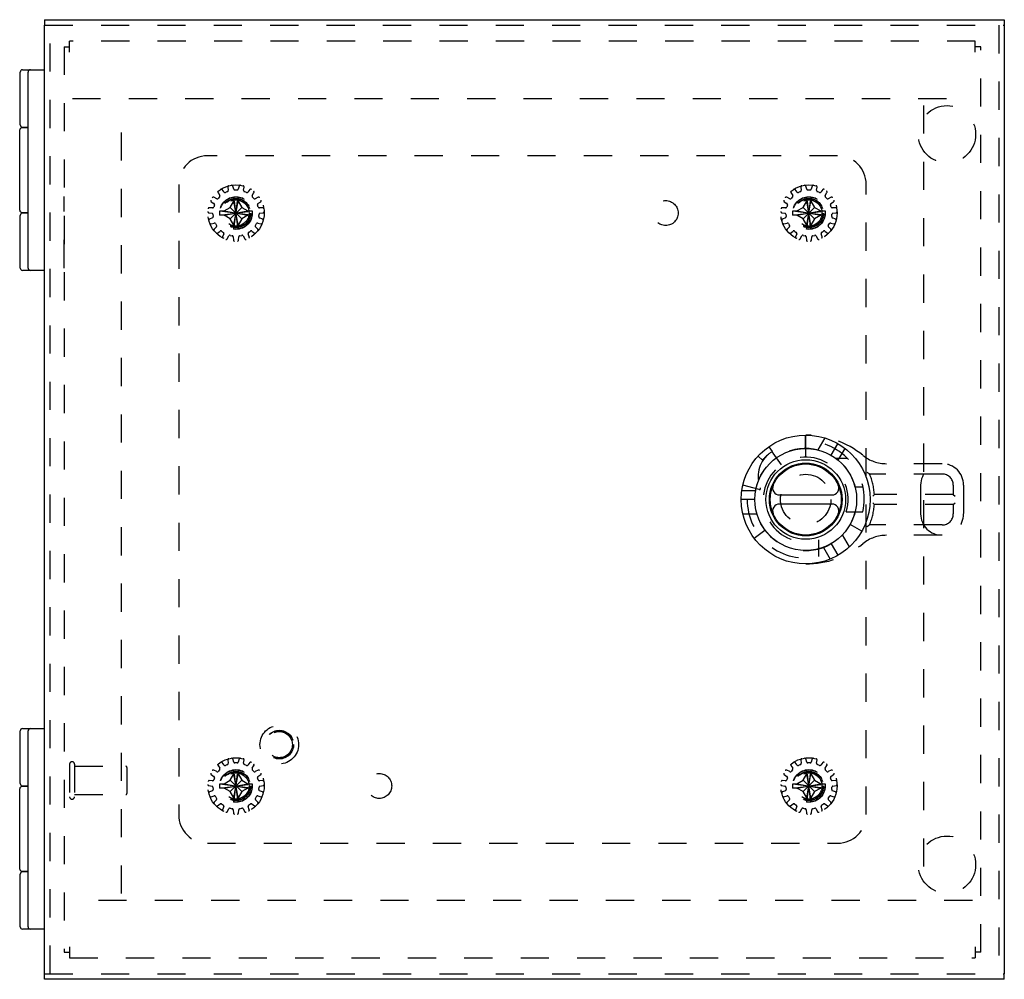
# Model space of a CAD drawing. Header units: inches. Extents: x 0 to 44.7, y 0 to 28.9.
# Tile 7 of 11: x 11.1 to 19.7, y 10.7 to 19.1. Entities that reach past the tile are written whole.
import ezdxf

# ---------------------------------------------------------------- set-up
doc = ezdxf.new("R2010")
doc.units = ezdxf.units.IN
doc.header["$LTSCALE"] = 2.460526
doc.header["$MEASUREMENT"] = 0
doc.linetypes.add('HIDDEN', pattern=[0.2, 0.1, -0.1])
for name, color, linetype in [('DEFAULT_2', 8, 'HIDDEN'), ('DOOR_ASSEMBLY', 7, 'CONTINUOUS'), ('SUBPANEL', 7, 'CONTINUOUS')]:
    doc.layers.add(name, color=color, linetype=linetype)

msp = doc.modelspace()

# ---------------------------------------------------------------- linework, layer by layer
at = {"layer": 'DEFAULT_2', "color": 8, "linetype": 'HIDDEN'}
for p, q in [((11.453, 18.8323), (11.453, 10.9283)), ((11.453, 18.8323), (11.501, 18.8323)), ((11.501, 18.7855), (11.501, 18.8803)), ((19.405, 18.8803), (11.501, 18.8803)), ((19.405, 18.7855), (19.405, 18.8803)), ((19.453, 18.8323), (19.405, 18.8323)), ((19.453, 10.9283), (19.453, 18.8323)), ((11.526, 18.3803), (19.38, 18.3803)), ((11.953, 11.4403), (11.953, 18.3203)), ((18.953, 18.3203), (18.953, 11.4403)), ((12.9334, 17.5885), (12.9254, 17.6161)), ((12.9806, 17.6161), (12.9726, 17.5885)), ((17.9334, 17.5885), (17.9254, 17.6161)), ((17.9806, 17.6161), (17.9726, 17.5885)), ((12.7962, 17.5586), (12.8114, 17.5341)), ((12.8504, 17.5625), (12.8319, 17.5845)), ((12.8804, 17.5679), (12.8621, 17.5598)), ((12.8823, 17.6069), (12.8862, 17.5785)), ((12.963, 17.5813), (12.943, 17.5813)), ((13.0198, 17.5785), (13.0237, 17.6069)), ((13.0439, 17.5598), (13.0256, 17.5679)), ((13.0741, 17.5845), (13.0556, 17.5625)), ((13.0946, 17.5341), (13.1098, 17.5586)), ((17.7962, 17.5586), (17.8114, 17.5341)), ((17.8504, 17.5625), (17.8319, 17.5845)), ((17.8804, 17.5679), (17.8621, 17.5598)), ((17.8823, 17.6069), (17.8862, 17.5785)), ((17.963, 17.5813), (17.943, 17.5813)), ((18.0198, 17.5785), (18.0237, 17.6069)), ((18.0439, 17.5598), (18.0256, 17.5679)), ((18.0741, 17.5845), (18.0556, 17.5625)), ((18.0946, 17.5341), (18.1098, 17.5586)), ((12.7372, 17.4794), (12.761, 17.4632)), ((12.7649, 17.4519), (12.7588, 17.4329)), ((12.7852, 17.505), (12.7593, 17.5176)), ((12.8103, 17.5222), (12.7969, 17.5073)), ((12.9033, 17.4299), (12.935, 17.4848)), ((12.935, 17.5196), (12.935, 17.5205)), ((12.935, 17.24), (12.971, 17.5205)), ((12.971, 17.24), (12.935, 17.5205)), ((12.935, 17.4848), (12.935, 17.5196)), ((12.935, 17.2758), (12.971, 17.4848)), ((12.971, 17.2758), (12.935, 17.4848)), ((12.971, 17.5205), (12.971, 17.5196)), ((12.971, 17.5196), (12.971, 17.4848)), ((12.971, 17.4848), (13.0027, 17.4299)), ((13.1091, 17.5073), (13.0957, 17.5222)), ((13.1467, 17.5176), (13.1208, 17.505)), ((13.1472, 17.4329), (13.1411, 17.4519)), ((13.145, 17.4632), (13.1688, 17.4794)), ((17.7372, 17.4794), (17.761, 17.4632)), ((17.7649, 17.4519), (17.7588, 17.4329)), ((17.7852, 17.505), (17.7593, 17.5176)), ((17.8103, 17.5222), (17.7969, 17.5073)), ((17.9033, 17.4299), (17.935, 17.4848)), ((17.935, 17.24), (17.971, 17.5205)), ((17.935, 17.5196), (17.935, 17.5205)), ((17.971, 17.24), (17.935, 17.5205)), ((17.935, 17.4848), (17.935, 17.5196)), ((17.935, 17.2758), (17.971, 17.4848)), ((17.971, 17.2758), (17.935, 17.4848)), ((17.971, 17.5205), (17.971, 17.5196)), ((17.971, 17.5196), (17.971, 17.4848)), ((17.971, 17.4848), (18.0027, 17.4299)), ((18.1091, 17.5073), (18.0957, 17.5222)), ((18.1467, 17.5176), (18.1208, 17.505)), ((18.1472, 17.4329), (18.1411, 17.4519)), ((18.145, 17.4632), (18.1688, 17.4794)), ((12.7156, 17.3831), (12.7439, 17.378)), ((12.7489, 17.426), (12.7202, 17.4269)), ((12.7521, 17.3692), (12.7541, 17.3493)), ((12.8127, 17.3982), (12.8137, 17.3983)), ((12.8127, 17.3982), (13.0933, 17.3623)), ((12.8127, 17.3623), (13.0933, 17.3982)), ((12.8137, 17.3623), (12.8127, 17.3623)), ((12.8137, 17.3983), (12.8485, 17.3983)), ((12.8485, 17.3623), (12.8137, 17.3623)), ((12.8485, 17.3983), (12.9033, 17.4299)), ((12.8485, 17.3983), (13.0575, 17.3623)), ((12.8485, 17.3623), (13.0575, 17.3983)), ((12.9033, 17.3306), (12.8485, 17.3623)), ((12.9033, 17.3306), (13.0027, 17.4299)), ((13.0027, 17.3306), (12.9033, 17.4299)), ((13.0027, 17.4299), (13.0575, 17.3983)), ((13.0575, 17.3623), (13.0027, 17.3306)), ((13.0575, 17.3983), (13.0923, 17.3983)), ((13.0923, 17.3623), (13.0575, 17.3623)), ((13.0923, 17.3983), (13.0933, 17.3982)), ((13.0933, 17.3623), (13.0923, 17.3623)), ((13.1519, 17.3493), (13.1539, 17.3692)), ((13.1858, 17.4269), (13.1571, 17.426)), ((13.1621, 17.378), (13.1904, 17.3831)), ((17.7156, 17.3831), (17.7439, 17.378)), ((17.7489, 17.426), (17.7202, 17.4269)), ((17.7521, 17.3692), (17.7541, 17.3493)), ((17.8127, 17.3982), (17.8137, 17.3983)), ((17.8127, 17.3623), (18.0933, 17.3982)), ((17.8127, 17.3982), (18.0933, 17.3623)), ((17.8137, 17.3623), (17.8127, 17.3623)), ((17.8137, 17.3983), (17.8485, 17.3983)), ((17.8485, 17.3623), (17.8137, 17.3623)), ((17.8485, 17.3983), (17.9033, 17.4299)), ((17.8485, 17.3623), (18.0575, 17.3983)), ((17.8485, 17.3983), (18.0575, 17.3623)), ((17.9033, 17.3306), (17.8485, 17.3623)), ((17.9033, 17.3306), (18.0027, 17.4299)), ((18.0027, 17.3306), (17.9033, 17.4299)), ((18.0027, 17.4299), (18.0575, 17.3983)), ((18.0575, 17.3623), (18.0027, 17.3306)), ((18.0575, 17.3983), (18.0923, 17.3983)), ((18.0923, 17.3623), (18.0575, 17.3623)), ((18.0923, 17.3983), (18.0933, 17.3982)), ((18.0933, 17.3623), (18.0923, 17.3623)), ((18.1519, 17.3493), (18.1539, 17.3692)), ((18.1858, 17.4269), (18.1571, 17.426)), ((18.1621, 17.378), (18.1904, 17.3831)), ((12.748, 17.339), (12.7213, 17.3282)), ((12.735, 17.2862), (12.7629, 17.2931)), ((12.7739, 17.2884), (12.7839, 17.2711)), ((12.935, 17.2758), (12.9033, 17.3306)), ((12.935, 17.2409), (12.935, 17.2758)), ((13.0027, 17.3306), (12.971, 17.2758)), ((12.971, 17.2758), (12.971, 17.2409)), ((13.1221, 17.2711), (13.1321, 17.2884)), ((13.1431, 17.2931), (13.171, 17.2862)), ((13.1847, 17.3282), (13.158, 17.339)), ((17.748, 17.339), (17.7213, 17.3282)), ((17.735, 17.2862), (17.7629, 17.2931)), ((17.7739, 17.2884), (17.7839, 17.2711)), ((17.935, 17.2758), (17.9033, 17.3306)), ((17.935, 17.2409), (17.935, 17.2758)), ((18.0027, 17.3306), (17.971, 17.2758)), ((17.971, 17.2758), (17.971, 17.2409)), ((18.1221, 17.2711), (18.1321, 17.2884)), ((18.1431, 17.2931), (18.171, 17.2862)), ((18.1847, 17.3282), (18.158, 17.339)), ((12.7825, 17.2592), (12.7626, 17.2385)), ((12.7921, 17.2057), (12.8148, 17.2233)), ((12.8268, 17.2235), (12.8429, 17.2118)), ((12.8465, 17.2003), (12.8367, 17.1733)), ((12.9014, 17.1857), (12.921, 17.1816)), ((12.935, 17.24), (12.935, 17.2409)), ((12.971, 17.2409), (12.971, 17.24)), ((12.985, 17.1816), (13.0046, 17.1857)), ((13.0693, 17.1733), (13.0595, 17.2003)), ((13.0631, 17.2118), (13.0792, 17.2235)), ((13.0912, 17.2233), (13.1139, 17.2057)), ((13.1434, 17.2385), (13.1235, 17.2592)), ((17.7825, 17.2592), (17.7626, 17.2385)), ((17.7921, 17.2057), (17.8148, 17.2233)), ((17.8268, 17.2235), (17.8429, 17.2118)), ((17.8465, 17.2003), (17.8367, 17.1733)), ((17.9014, 17.1857), (17.921, 17.1816)), ((17.935, 17.24), (17.935, 17.2409)), ((17.971, 17.2409), (17.971, 17.24)), ((17.985, 17.1816), (18.0046, 17.1857)), ((18.0693, 17.1733), (18.0595, 17.2003)), ((18.0631, 17.2118), (18.0792, 17.2235)), ((18.0912, 17.2233), (18.1139, 17.2057)), ((18.1434, 17.2385), (18.1235, 17.2592)), ((12.877, 17.1553), (12.8905, 17.1807)), ((12.9289, 17.1725), (12.931, 17.1439)), ((12.975, 17.1439), (12.9771, 17.1725)), ((13.0155, 17.1807), (13.029, 17.1553)), ((17.877, 17.1553), (17.8905, 17.1807)), ((17.9289, 17.1725), (17.931, 17.1439)), ((17.975, 17.1439), (17.9771, 17.1725)), ((18.0155, 17.1807), (18.029, 17.1553)), ((11.501, 12.5703), (11.501, 12.2863)), ((11.544, 12.5703), (11.544, 12.2863)), ((11.544, 12.5523), (11.991, 12.5523)), ((12.7962, 12.5586), (12.8114, 12.5341)), ((12.8504, 12.5625), (12.8319, 12.5845)), ((12.8804, 12.5679), (12.8621, 12.5598)), ((12.8823, 12.6069), (12.8862, 12.5785)), ((12.9334, 12.5885), (12.9254, 12.6161)), ((12.963, 12.5813), (12.943, 12.5813)), ((12.9806, 12.6161), (12.9726, 12.5885)), ((13.0198, 12.5785), (13.0237, 12.6069)), ((13.0439, 12.5598), (13.0256, 12.5679)), ((13.0741, 12.5845), (13.0556, 12.5625)), ((13.0946, 12.5341), (13.1098, 12.5586)), ((17.7962, 12.5586), (17.8114, 12.5341)), ((17.8504, 12.5625), (17.8319, 12.5845)), ((17.8804, 12.5679), (17.8621, 12.5598)), ((17.8823, 12.6069), (17.8862, 12.5785)), ((17.9334, 12.5885), (17.9254, 12.6161)), ((17.963, 12.5813), (17.943, 12.5813)), ((17.9806, 12.6161), (17.9726, 12.5885)), ((18.0198, 12.5785), (18.0237, 12.6069)), ((18.0439, 12.5598), (18.0256, 12.5679)), ((18.0741, 12.5845), (18.0556, 12.5625)), ((18.0946, 12.5341), (18.1098, 12.5586)), ((12.001, 12.5423), (12.001, 12.3143)), ((12.7372, 12.4794), (12.761, 12.4632)), ((12.7852, 12.505), (12.7593, 12.5176)), ((12.8103, 12.5222), (12.7969, 12.5073)), ((12.9033, 12.4299), (12.935, 12.4848)), ((12.971, 12.24), (12.935, 12.5205)), ((12.935, 12.5196), (12.935, 12.5205)), ((12.935, 12.24), (12.971, 12.5205)), ((12.935, 12.4848), (12.935, 12.5196)), ((12.971, 12.2758), (12.935, 12.4848)), ((12.935, 12.2758), (12.971, 12.4848)), ((12.971, 12.5205), (12.971, 12.5196)), ((12.971, 12.5196), (12.971, 12.4848)), ((12.971, 12.4848), (13.0027, 12.4299)), ((13.1091, 12.5073), (13.0957, 12.5222)), ((13.1467, 12.5176), (13.1208, 12.505)), ((13.145, 12.4632), (13.1688, 12.4794)), ((17.7372, 12.4794), (17.761, 12.4632)), ((17.7852, 12.505), (17.7593, 12.5176)), ((17.8103, 12.5222), (17.7969, 12.5073)), ((17.9033, 12.4299), (17.935, 12.4848)), ((17.971, 12.24), (17.935, 12.5205)), ((17.935, 12.5196), (17.935, 12.5205)), ((17.935, 12.24), (17.971, 12.5205)), ((17.935, 12.4848), (17.935, 12.5196)), ((17.971, 12.2758), (17.935, 12.4848)), ((17.935, 12.2758), (17.971, 12.4848)), ((17.971, 12.5205), (17.971, 12.5196)), ((17.971, 12.5196), (17.971, 12.4848)), ((17.971, 12.4848), (18.0027, 12.4299)), ((18.1091, 12.5073), (18.0957, 12.5222)), ((18.1467, 12.5176), (18.1208, 12.505)), ((18.145, 12.4632), (18.1688, 12.4794)), ((12.7156, 12.3831), (12.7439, 12.378)), ((12.7489, 12.426), (12.7202, 12.4269)), ((12.7649, 12.4519), (12.7588, 12.4329)), ((12.8127, 12.3982), (12.8137, 12.3983)), ((12.8127, 12.3982), (13.0933, 12.3623)), ((12.8127, 12.3623), (13.0933, 12.3982)), ((12.8137, 12.3983), (12.8485, 12.3983)), ((12.8485, 12.3983), (12.9033, 12.4299)), ((12.8485, 12.3983), (13.0575, 12.3623)), ((12.8485, 12.3623), (13.0575, 12.3983)), ((13.0027, 12.3306), (12.9033, 12.4299)), ((12.9033, 12.3306), (13.0027, 12.4299)), ((13.0027, 12.4299), (13.0575, 12.3983)), ((13.0575, 12.3983), (13.0923, 12.3983)), ((13.0923, 12.3983), (13.0933, 12.3982)), ((13.1472, 12.4329), (13.1411, 12.4519)), ((13.1858, 12.4269), (13.1571, 12.426)), ((13.1621, 12.378), (13.1904, 12.3831)), ((17.7156, 12.3831), (17.7439, 12.378)), ((17.7489, 12.426), (17.7202, 12.4269)), ((17.7649, 12.4519), (17.7588, 12.4329)), ((17.8127, 12.3982), (17.8137, 12.3983)), ((17.8127, 12.3623), (18.0933, 12.3982)), ((17.8127, 12.3982), (18.0933, 12.3623)), ((17.8137, 12.3983), (17.8485, 12.3983)), ((17.8485, 12.3983), (17.9033, 12.4299)), ((17.8485, 12.3623), (18.0575, 12.3983)), ((17.8485, 12.3983), (18.0575, 12.3623)), ((17.9033, 12.4299), (18.0027, 12.3306)), ((17.9033, 12.3306), (18.0027, 12.4299)), ((18.0027, 12.4299), (18.0575, 12.3983)), ((18.0575, 12.3983), (18.0923, 12.3983)), ((18.0923, 12.3983), (18.0933, 12.3982)), ((18.1472, 12.4329), (18.1411, 12.4519)), ((18.1858, 12.4269), (18.1571, 12.426)), ((18.1621, 12.378), (18.1904, 12.3831)), ((11.544, 12.3043), (11.991, 12.3043)), ((12.748, 12.339), (12.7213, 12.3282)), ((12.735, 12.2862), (12.7629, 12.2931)), ((12.7521, 12.3692), (12.7541, 12.3493)), ((12.7739, 12.2884), (12.7839, 12.2711)), ((12.8137, 12.3623), (12.8127, 12.3623)), ((12.8485, 12.3623), (12.8137, 12.3623)), ((12.9033, 12.3306), (12.8485, 12.3623)), ((12.935, 12.2758), (12.9033, 12.3306)), ((13.0027, 12.3306), (12.971, 12.2758)), ((13.0575, 12.3623), (13.0027, 12.3306)), ((13.0923, 12.3623), (13.0575, 12.3623)), ((13.0933, 12.3623), (13.0923, 12.3623)), ((13.1221, 12.2711), (13.1321, 12.2884)), ((13.1431, 12.2931), (13.171, 12.2862)), ((13.1519, 12.3493), (13.1539, 12.3692)), ((13.1847, 12.3282), (13.158, 12.339)), ((17.748, 12.339), (17.7213, 12.3282)), ((17.735, 12.2862), (17.7629, 12.2931)), ((17.7521, 12.3692), (17.7541, 12.3493)), ((17.7739, 12.2884), (17.7839, 12.2711)), ((17.8137, 12.3623), (17.8127, 12.3623)), ((17.8485, 12.3623), (17.8137, 12.3623)), ((17.9033, 12.3306), (17.8485, 12.3623)), ((17.935, 12.2758), (17.9033, 12.3306)), ((18.0027, 12.3306), (17.971, 12.2758)), ((18.0575, 12.3623), (18.0027, 12.3306)), ((18.0923, 12.3623), (18.0575, 12.3623)), ((18.0933, 12.3623), (18.0923, 12.3623)), ((18.1221, 12.2711), (18.1321, 12.2884)), ((18.1431, 12.2931), (18.171, 12.2862)), ((18.1519, 12.3493), (18.1539, 12.3692)), ((18.1847, 12.3282), (18.158, 12.339)), ((12.7825, 12.2592), (12.7626, 12.2385)), ((12.7921, 12.2057), (12.8148, 12.2233)), ((12.8268, 12.2235), (12.8429, 12.2118)), ((12.935, 12.2409), (12.935, 12.2758)), ((12.935, 12.24), (12.935, 12.2409)), ((12.971, 12.2758), (12.971, 12.2409)), ((12.971, 12.2409), (12.971, 12.24)), ((13.0631, 12.2118), (13.0792, 12.2235)), ((13.0912, 12.2233), (13.1139, 12.2057)), ((13.1434, 12.2385), (13.1235, 12.2592)), ((17.7825, 12.2592), (17.7626, 12.2385)), ((17.7921, 12.2057), (17.8148, 12.2233)), ((17.8268, 12.2235), (17.8429, 12.2118)), ((17.935, 12.2409), (17.935, 12.2758)), ((17.935, 12.24), (17.935, 12.2409)), ((17.971, 12.2758), (17.971, 12.2409)), ((17.971, 12.2409), (17.971, 12.24)), ((18.0631, 12.2118), (18.0792, 12.2235)), ((18.0912, 12.2233), (18.1139, 12.2057)), ((18.1434, 12.2385), (18.1235, 12.2592)), ((12.8465, 12.2003), (12.8367, 12.1733)), ((12.877, 12.1553), (12.8905, 12.1807)), ((12.9014, 12.1857), (12.921, 12.1816)), ((12.9289, 12.1725), (12.931, 12.1439)), ((12.975, 12.1439), (12.9771, 12.1725)), ((12.985, 12.1816), (13.0046, 12.1857)), ((13.0155, 12.1807), (13.029, 12.1553)), ((13.0693, 12.1733), (13.0595, 12.2003)), ((17.8465, 12.2003), (17.8367, 12.1733)), ((17.877, 12.1553), (17.8905, 12.1807)), ((17.9014, 12.1857), (17.921, 12.1816)), ((17.9289, 12.1725), (17.931, 12.1439)), ((17.975, 12.1439), (17.9771, 12.1725)), ((17.985, 12.1816), (18.0046, 12.1857)), ((18.0155, 12.1807), (18.029, 12.1553)), ((18.0693, 12.1733), (18.0595, 12.2003)), ((19.38, 11.3803), (11.526, 11.3803)), ((11.453, 10.9283), (11.501, 10.9283)), ((11.501, 10.9751), (11.501, 10.8803)), ((19.405, 10.9751), (19.405, 10.8803)), ((19.453, 10.9283), (19.405, 10.9283)), ((11.501, 10.8803), (19.405, 10.8803))]:
    msp.add_line(p, q, dxfattribs=at)
for points in [[(12.935, 17.5205), (12.941, 17.5207), (12.947, 17.5207), (12.953, 17.5208), (12.959, 17.5207), (12.965, 17.5207), (12.971, 17.5205)], [(17.935, 17.5205), (17.941, 17.5207), (17.947, 17.5207), (17.953, 17.5208), (17.959, 17.5207), (17.965, 17.5207), (17.971, 17.5205)], [(12.8125, 17.3803), (12.8125, 17.3833), (12.8125, 17.3863), (12.8126, 17.3893), (12.8126, 17.3923), (12.8127, 17.3953), (12.8127, 17.3982)], [(12.8127, 17.3623), (12.8127, 17.3653), (12.8126, 17.3683), (12.8126, 17.3713), (12.8125, 17.3743), (12.8125, 17.3773), (12.8125, 17.3803)], [(13.0933, 17.3982), (13.0933, 17.3953), (13.0934, 17.3923), (13.0934, 17.3893), (13.0935, 17.3863), (13.0935, 17.3833), (13.0935, 17.3803)], [(13.0935, 17.3803), (13.0935, 17.3773), (13.0935, 17.3743), (13.0934, 17.3713), (13.0934, 17.3683), (13.0933, 17.3653), (13.0933, 17.3623)], [(17.8125, 17.3803), (17.8125, 17.3833), (17.8125, 17.3863), (17.8126, 17.3893), (17.8126, 17.3923), (17.8127, 17.3953), (17.8127, 17.3982)], [(17.8127, 17.3623), (17.8127, 17.3653), (17.8126, 17.3683), (17.8126, 17.3713), (17.8125, 17.3743), (17.8125, 17.3773), (17.8125, 17.3803)], [(18.0933, 17.3982), (18.0933, 17.3953), (18.0934, 17.3923), (18.0934, 17.3893), (18.0935, 17.3863), (18.0935, 17.3833), (18.0935, 17.3803)], [(18.0935, 17.3803), (18.0935, 17.3773), (18.0935, 17.3743), (18.0934, 17.3713), (18.0934, 17.3683), (18.0933, 17.3653), (18.0933, 17.3623)], [(12.971, 17.24), (12.965, 17.2399), (12.959, 17.2398), (12.953, 17.2398), (12.947, 17.2398), (12.941, 17.2399), (12.935, 17.24)], [(17.971, 17.24), (17.965, 17.2399), (17.959, 17.2398), (17.953, 17.2398), (17.947, 17.2398), (17.941, 17.2399), (17.935, 17.24)], [(12.935, 12.5205), (12.941, 12.5207), (12.947, 12.5207), (12.953, 12.5208), (12.959, 12.5207), (12.965, 12.5207), (12.971, 12.5205)], [(17.935, 12.5205), (17.941, 12.5207), (17.947, 12.5207), (17.953, 12.5208), (17.959, 12.5207), (17.965, 12.5207), (17.971, 12.5205)], [(12.8125, 12.3803), (12.8125, 12.3833), (12.8125, 12.3863), (12.8126, 12.3893), (12.8126, 12.3923), (12.8127, 12.3953), (12.8127, 12.3982)], [(12.8127, 12.3623), (12.8127, 12.3653), (12.8126, 12.3683), (12.8126, 12.3713), (12.8125, 12.3743), (12.8125, 12.3773), (12.8125, 12.3803)], [(13.0933, 12.3982), (13.0933, 12.3953), (13.0934, 12.3923), (13.0934, 12.3893), (13.0935, 12.3863), (13.0935, 12.3833), (13.0935, 12.3803)], [(13.0935, 12.3803), (13.0935, 12.3773), (13.0935, 12.3743), (13.0934, 12.3713), (13.0934, 12.3683), (13.0933, 12.3653), (13.0933, 12.3623)], [(17.8125, 12.3803), (17.8125, 12.3833), (17.8125, 12.3863), (17.8126, 12.3893), (17.8126, 12.3923), (17.8127, 12.3953), (17.8127, 12.3982)], [(17.8127, 12.3623), (17.8127, 12.3653), (17.8126, 12.3683), (17.8126, 12.3713), (17.8125, 12.3743), (17.8125, 12.3773), (17.8125, 12.3803)], [(18.0933, 12.3982), (18.0933, 12.3953), (18.0934, 12.3923), (18.0934, 12.3893), (18.0935, 12.3863), (18.0935, 12.3833), (18.0935, 12.3803)], [(18.0935, 12.3803), (18.0935, 12.3773), (18.0935, 12.3743), (18.0934, 12.3713), (18.0934, 12.3683), (18.0933, 12.3653), (18.0933, 12.3623)], [(12.971, 12.24), (12.965, 12.2399), (12.959, 12.2398), (12.953, 12.2398), (12.947, 12.2398), (12.941, 12.2399), (12.935, 12.24)], [(17.971, 12.24), (17.965, 12.2399), (17.959, 12.2398), (17.953, 12.2398), (17.947, 12.2398), (17.941, 12.2399), (17.935, 12.24)]]:
    msp.add_lwpolyline(points, dxfattribs=at)
for centre, radius in [((12.953, 17.3803), 0.246), ((17.953, 17.3803), 0.246), ((12.953, 17.3803), 0.1426), ((12.953, 17.3803), 0.1282), ((12.953, 17.3803), 0.124), ((12.953, 17.3803), 0.114), ((17.953, 17.3803), 0.1426), ((17.953, 17.3803), 0.1282), ((17.953, 17.3803), 0.124), ((17.953, 17.3803), 0.114), ((12.953, 12.3803), 0.246), ((17.953, 12.3803), 0.246), ((12.953, 12.3803), 0.1426), ((12.953, 12.3803), 0.1282), ((12.953, 12.3803), 0.124), ((12.953, 12.3803), 0.114), ((17.953, 12.3803), 0.1426), ((17.953, 12.3803), 0.1282), ((17.953, 12.3803), 0.124), ((17.953, 12.3803), 0.114)]:
    msp.add_circle(centre, radius, dxfattribs=at)
for centre, radius, start, end in [((12.8922, 17.6083), 0.01, 104.93262, 187.8493), ((12.9158, 17.6133), 0.01, 16.1507, 99.06738), ((12.9902, 17.6133), 0.01, 80.93262, 163.8493), ((13.0138, 17.6083), 0.01, 352.1507, 75.06738), ((17.8922, 17.6083), 0.01, 104.93262, 187.8493), ((17.9158, 17.6133), 0.01, 16.1507, 99.06738), ((17.9902, 17.6133), 0.01, 80.93262, 163.8493), ((18.0138, 17.6083), 0.01, 352.1507, 75.06738), ((12.8047, 17.5638), 0.01, 128.93262, 211.8493), ((12.8029, 17.5289), 0.01, 318, 31.8493), ((12.8242, 17.578), 0.01, 40.1507, 123.06738), ((12.8581, 17.569), 0.01, 220.1507, 294), ((12.8763, 17.5771), 0.01, 294, 7.8493), ((12.943, 17.5913), 0.01, 196.1507, 270), ((12.963, 17.5913), 0.01, 270, 343.8493), ((13.0297, 17.5771), 0.01, 172.1507, 246), ((13.0479, 17.569), 0.01, 246, 319.8493), ((13.0818, 17.578), 0.01, 56.93262, 139.8493), ((13.1031, 17.5289), 0.01, 148.1507, 222), ((13.1013, 17.5638), 0.01, 328.1507, 51.06738), ((17.8047, 17.5638), 0.01, 128.93262, 211.8493), ((17.8029, 17.5289), 0.01, 318, 31.8493), ((17.8242, 17.578), 0.01, 40.1507, 123.06738), ((17.8581, 17.569), 0.01, 220.1507, 294), ((17.8763, 17.5771), 0.01, 294, 7.8493), ((17.943, 17.5913), 0.01, 196.1507, 270), ((17.963, 17.5913), 0.01, 270, 343.8493), ((18.0297, 17.5771), 0.01, 172.1507, 246), ((18.0479, 17.569), 0.01, 246, 319.8493), ((18.0818, 17.578), 0.01, 56.93262, 139.8493), ((18.1031, 17.5289), 0.01, 148.1507, 222), ((18.1013, 17.5638), 0.01, 328.1507, 51.06738), ((12.7428, 17.4877), 0.01, 152.93262, 235.8493), ((12.7549, 17.5086), 0.01, 64.1507, 147.06738), ((12.7554, 17.455), 0.01, 342, 55.8493), ((12.7895, 17.514), 0.01, 244.1507, 318), ((13.1165, 17.514), 0.01, 222, 295.8493), ((13.1506, 17.455), 0.01, 124.1507, 198), ((13.1511, 17.5086), 0.01, 32.93262, 115.8493), ((13.1632, 17.4877), 0.01, 304.1507, 27.06738), ((17.7428, 17.4877), 0.01, 152.93262, 235.8493), ((17.7549, 17.5086), 0.01, 64.1507, 147.06738), ((17.7554, 17.455), 0.01, 342, 55.8493), ((17.7895, 17.514), 0.01, 244.1507, 318), ((18.1165, 17.514), 0.01, 222, 295.8493), ((18.1506, 17.455), 0.01, 124.1507, 198), ((18.1511, 17.5086), 0.01, 32.93262, 115.8493), ((18.1632, 17.4877), 0.01, 304.1507, 27.06738), ((12.7173, 17.3929), 0.01, 176.93262, 259.8493), ((12.7199, 17.4169), 0.01, 88.1507, 171.06738), ((12.7421, 17.3681), 0.01, 6, 79.8493), ((12.7492, 17.436), 0.01, 268.1507, 342), ((13.1568, 17.436), 0.01, 198, 271.8493), ((13.1639, 17.3681), 0.01, 100.1507, 174), ((13.1861, 17.4169), 0.01, 8.93262, 91.8493), ((13.1887, 17.3929), 0.01, 280.1507, 3.06738), ((17.7173, 17.3929), 0.01, 176.93262, 259.8493), ((17.7199, 17.4169), 0.01, 88.1507, 171.06738), ((17.7421, 17.3681), 0.01, 6, 79.8493), ((17.7492, 17.436), 0.01, 268.1507, 342), ((18.1568, 17.436), 0.01, 198, 271.8493), ((18.1639, 17.3681), 0.01, 100.1507, 174), ((18.1861, 17.4169), 0.01, 8.93262, 91.8493), ((18.1887, 17.3929), 0.01, 280.1507, 3.06738), ((12.7251, 17.3189), 0.01, 112.1507, 195.06738), ((12.7326, 17.2959), 0.01, 200.93262, 283.8493), ((12.7442, 17.3483), 0.01, 292.1507, 6), ((12.7653, 17.2834), 0.01, 30, 103.8493), ((12.7753, 17.2661), 0.01, 316.1507, 30), ((13.1307, 17.2661), 0.01, 150, 223.8493), ((13.1407, 17.2834), 0.01, 76.1507, 150), ((13.1618, 17.3483), 0.01, 174, 247.8493), ((13.1734, 17.2959), 0.01, 256.1507, 339.06738), ((13.1809, 17.3189), 0.01, 344.93262, 67.8493), ((17.7251, 17.3189), 0.01, 112.1507, 195.06738), ((17.7326, 17.2959), 0.01, 200.93262, 283.8493), ((17.7442, 17.3483), 0.01, 292.1507, 6), ((17.7653, 17.2834), 0.01, 30, 103.8493), ((17.7753, 17.2661), 0.01, 316.1507, 30), ((18.1307, 17.2661), 0.01, 150, 223.8493), ((18.1407, 17.2834), 0.01, 76.1507, 150), ((18.1618, 17.3483), 0.01, 174, 247.8493), ((18.1734, 17.2959), 0.01, 256.1507, 339.06738), ((18.1809, 17.3189), 0.01, 344.93262, 67.8493), ((12.7698, 17.2315), 0.01, 136.1507, 219.06738), ((12.7859, 17.2136), 0.01, 224.93262, 307.8493), ((12.8209, 17.2154), 0.01, 54, 127.8493), ((12.8371, 17.2037), 0.01, 340.1507, 54), ((12.8994, 17.176), 0.01, 78, 151.8493), ((13.0066, 17.176), 0.01, 28.1507, 102), ((13.0689, 17.2037), 0.01, 126, 199.8493), ((13.0851, 17.2154), 0.01, 52.1507, 126), ((13.1201, 17.2136), 0.01, 232.1507, 315.06738), ((13.1362, 17.2315), 0.01, 320.93262, 43.8493), ((17.7698, 17.2315), 0.01, 136.1507, 219.06738), ((17.7859, 17.2136), 0.01, 224.93262, 307.8493), ((17.8209, 17.2154), 0.01, 54, 127.8493), ((17.8371, 17.2037), 0.01, 340.1507, 54), ((17.8994, 17.176), 0.01, 78, 151.8493), ((18.0066, 17.176), 0.01, 28.1507, 102), ((18.0689, 17.2037), 0.01, 126, 199.8493), ((18.0851, 17.2154), 0.01, 52.1507, 126), ((18.1201, 17.2136), 0.01, 232.1507, 315.06738), ((18.1362, 17.2315), 0.01, 320.93262, 43.8493), ((12.8461, 17.1699), 0.01, 160.1507, 243.06738), ((12.8682, 17.16), 0.01, 248.93262, 331.8493), ((12.9189, 17.1718), 0.01, 4.1507, 78), ((12.9409, 17.1446), 0.01, 184.1507, 267.06738), ((12.9651, 17.1446), 0.01, 272.93262, 355.8493), ((12.9871, 17.1718), 0.01, 102, 175.8493), ((13.0378, 17.16), 0.01, 208.1507, 291.06738), ((13.0599, 17.1699), 0.01, 296.93262, 19.8493), ((17.8461, 17.1699), 0.01, 160.1507, 243.06738), ((17.8682, 17.16), 0.01, 248.93262, 331.8493), ((17.9189, 17.1718), 0.01, 4.1507, 78), ((17.9409, 17.1446), 0.01, 184.1507, 267.06738), ((17.9651, 17.1446), 0.01, 272.93262, 355.8493), ((17.9871, 17.1718), 0.01, 102, 175.8493), ((18.0378, 17.16), 0.01, 208.1507, 291.06738), ((18.0599, 17.1699), 0.01, 296.93262, 19.8493), ((11.5225, 12.5703), 0.0215, 0, 180), ((11.991, 12.5423), 0.01, 0, 90), ((12.8047, 12.5638), 0.01, 128.93262, 211.8493), ((12.8242, 12.578), 0.01, 40.1507, 123.06738), ((12.8581, 12.569), 0.01, 220.1507, 294), ((12.8763, 12.5771), 0.01, 294, 7.8493), ((12.8922, 12.6083), 0.01, 104.93262, 187.8493), ((12.9158, 12.6133), 0.01, 16.1507, 99.06738), ((12.943, 12.5913), 0.01, 196.1507, 270), ((12.963, 12.5913), 0.01, 270, 343.8493), ((12.9902, 12.6133), 0.01, 80.93262, 163.8493), ((13.0138, 12.6083), 0.01, 352.1507, 75.06738), ((13.0297, 12.5771), 0.01, 172.1507, 246), ((13.0479, 12.569), 0.01, 246, 319.8493), ((13.0818, 12.578), 0.01, 56.93262, 139.8493), ((13.1013, 12.5638), 0.01, 328.1507, 51.06738), ((17.8047, 12.5638), 0.01, 128.93262, 211.8493), ((17.8242, 12.578), 0.01, 40.1507, 123.06738), ((17.8581, 12.569), 0.01, 220.1507, 294), ((17.8763, 12.5771), 0.01, 294, 7.8493), ((17.8922, 12.6083), 0.01, 104.93262, 187.8493), ((17.9158, 12.6133), 0.01, 16.1507, 99.06738), ((17.943, 12.5913), 0.01, 196.1507, 270), ((17.963, 12.5913), 0.01, 270, 343.8493), ((17.9902, 12.6133), 0.01, 80.93262, 163.8493), ((18.0138, 12.6083), 0.01, 352.1507, 75.06738), ((18.0297, 12.5771), 0.01, 172.1507, 246), ((18.0479, 12.569), 0.01, 246, 319.8493), ((18.0818, 12.578), 0.01, 56.93262, 139.8493), ((18.1013, 12.5638), 0.01, 328.1507, 51.06738), ((12.7428, 12.4877), 0.01, 152.93262, 235.8493), ((12.7549, 12.5086), 0.01, 64.1507, 147.06738), ((12.7554, 12.455), 0.01, 342, 55.8493), ((12.7895, 12.514), 0.01, 244.1507, 318), ((12.8029, 12.5289), 0.01, 318, 31.8493), ((13.1031, 12.5289), 0.01, 148.1507, 222), ((13.1165, 12.514), 0.01, 222, 295.8493), ((13.1506, 12.455), 0.01, 124.1507, 198), ((13.1511, 12.5086), 0.01, 32.93262, 115.8493), ((13.1632, 12.4877), 0.01, 304.1507, 27.06738), ((17.7428, 12.4877), 0.01, 152.93262, 235.8493), ((17.7549, 12.5086), 0.01, 64.1507, 147.06738), ((17.7554, 12.455), 0.01, 342, 55.8493), ((17.7895, 12.514), 0.01, 244.1507, 318), ((17.8029, 12.5289), 0.01, 318, 31.8493), ((18.1031, 12.5289), 0.01, 148.1507, 222), ((18.1165, 12.514), 0.01, 222, 295.8493), ((18.1506, 12.455), 0.01, 124.1507, 198), ((18.1511, 12.5086), 0.01, 32.93262, 115.8493), ((18.1632, 12.4877), 0.01, 304.1507, 27.06738), ((12.7173, 12.3929), 0.01, 176.93262, 259.8493), ((12.7199, 12.4169), 0.01, 88.1507, 171.06738), ((12.7421, 12.3681), 0.01, 6, 79.8493), ((12.7492, 12.436), 0.01, 268.1507, 342), ((13.1568, 12.436), 0.01, 198, 271.8493), ((13.1639, 12.3681), 0.01, 100.1507, 174), ((13.1861, 12.4169), 0.01, 8.93262, 91.8493), ((13.1887, 12.3929), 0.01, 280.1507, 3.06738), ((17.7173, 12.3929), 0.01, 176.93262, 259.8493), ((17.7199, 12.4169), 0.01, 88.1507, 171.06738), ((17.7421, 12.3681), 0.01, 6, 79.8493), ((17.7492, 12.436), 0.01, 268.1507, 342), ((18.1568, 12.436), 0.01, 198, 271.8493), ((18.1639, 12.3681), 0.01, 100.1507, 174), ((18.1861, 12.4169), 0.01, 8.93262, 91.8493), ((18.1887, 12.3929), 0.01, 280.1507, 3.06738), ((11.991, 12.3143), 0.01, 270, 360), ((12.7251, 12.3189), 0.01, 112.1507, 195.06738), ((12.7326, 12.2959), 0.01, 200.93262, 283.8493), ((12.7442, 12.3483), 0.01, 292.1507, 6), ((12.7653, 12.2834), 0.01, 30, 103.8493), ((13.1407, 12.2834), 0.01, 76.1507, 150), ((13.1618, 12.3483), 0.01, 174, 247.8493), ((13.1734, 12.2959), 0.01, 256.1507, 339.06738), ((13.1809, 12.3189), 0.01, 344.93262, 67.8493), ((17.7251, 12.3189), 0.01, 112.1507, 195.06738), ((17.7326, 12.2959), 0.01, 200.93262, 283.8493), ((17.7442, 12.3483), 0.01, 292.1507, 6), ((17.7653, 12.2834), 0.01, 30, 103.8493), ((18.1407, 12.2834), 0.01, 76.1507, 150), ((18.1618, 12.3483), 0.01, 174, 247.8493), ((18.1734, 12.2959), 0.01, 256.1507, 339.06738), ((18.1809, 12.3189), 0.01, 344.93262, 67.8493), ((11.5225, 12.2863), 0.0215, 180, 360), ((12.7698, 12.2315), 0.01, 136.1507, 219.06738), ((12.7859, 12.2136), 0.01, 224.93262, 307.8493), ((12.7753, 12.2661), 0.01, 316.1507, 30), ((12.8209, 12.2154), 0.01, 54, 127.8493), ((12.8371, 12.2037), 0.01, 340.1507, 54), ((13.0689, 12.2037), 0.01, 126, 199.8493), ((13.0851, 12.2154), 0.01, 52.1507, 126), ((13.1201, 12.2136), 0.01, 232.1507, 315.06738), ((13.1307, 12.2661), 0.01, 150, 223.8493), ((13.1362, 12.2315), 0.01, 320.93262, 43.8493), ((17.7698, 12.2315), 0.01, 136.1507, 219.06738), ((17.7859, 12.2136), 0.01, 224.93262, 307.8493), ((17.7753, 12.2661), 0.01, 316.1507, 30), ((17.8209, 12.2154), 0.01, 54, 127.8493), ((17.8371, 12.2037), 0.01, 340.1507, 54), ((18.0689, 12.2037), 0.01, 126, 199.8493), ((18.0851, 12.2154), 0.01, 52.1507, 126), ((18.1201, 12.2136), 0.01, 232.1507, 315.06738), ((18.1307, 12.2661), 0.01, 150, 223.8493), ((18.1362, 12.2315), 0.01, 320.93262, 43.8493), ((12.8461, 12.1699), 0.01, 160.1507, 243.06738), ((12.8682, 12.16), 0.01, 248.93262, 331.8493), ((12.8994, 12.176), 0.01, 78, 151.8493), ((12.9189, 12.1718), 0.01, 4.1507, 78), ((12.9409, 12.1446), 0.01, 184.1507, 267.06738), ((12.9651, 12.1446), 0.01, 272.93262, 355.8493), ((12.9871, 12.1718), 0.01, 102, 175.8493), ((13.0066, 12.176), 0.01, 28.1507, 102), ((13.0378, 12.16), 0.01, 208.1507, 291.06738), ((13.0599, 12.1699), 0.01, 296.93262, 19.8493), ((17.8461, 12.1699), 0.01, 160.1507, 243.06738), ((17.8682, 12.16), 0.01, 248.93262, 331.8493), ((17.8994, 12.176), 0.01, 78, 151.8493), ((17.9189, 12.1718), 0.01, 4.1507, 78), ((17.9409, 12.1446), 0.01, 184.1507, 267.06738), ((17.9651, 12.1446), 0.01, 272.93262, 355.8493), ((17.9871, 12.1718), 0.01, 102, 175.8493), ((18.0066, 12.176), 0.01, 28.1507, 102), ((18.0378, 12.16), 0.01, 208.1507, 291.06738), ((18.0599, 12.1699), 0.01, 296.93262, 19.8493)]:
    msp.add_arc(centre, radius, start, end, dxfattribs=at)
at = {"layer": 'DOOR_ASSEMBLY', "color": 7, "linetype": 'Continuous'}
for p, q in [((11.283, 19.0678), (11.283, 19.0198)), ((19.658, 19.0678), (19.658, 19.0198)), ((11.0697, 18.1503), (11.0697, 18.6103)), ((11.0897, 18.6303), (11.283, 18.6303)), ((11.1384, 16.9003), (11.1384, 18.6103)), ((11.0897, 18.1303), (11.1384, 18.1303)), ((11.0655, 17.4053), (11.0655, 18.1053)), ((11.1384, 18.1253), (11.0855, 18.1253)), ((11.0697, 16.9003), (11.0697, 17.3603)), ((11.0855, 17.3853), (11.1384, 17.3853)), ((11.1384, 17.3803), (11.0897, 17.3803)), ((11.283, 16.8803), (11.0897, 16.8803)), ((17.6959, 14.9203), (18.1541, 14.9203)), ((18.1541, 14.8403), (17.6959, 14.8403)), ((11.0697, 12.4003), (11.0697, 12.8603)), ((11.0897, 12.8803), (11.283, 12.8803)), ((11.1384, 11.1503), (11.1384, 12.8603)), ((11.1384, 12.3753), (11.0855, 12.3753)), ((11.0897, 12.3803), (11.1384, 12.3803)), ((11.0655, 11.6553), (11.0655, 12.3553)), ((11.0697, 11.1503), (11.0697, 11.6103)), ((11.0855, 11.6353), (11.1384, 11.6353)), ((11.1384, 11.6303), (11.0897, 11.6303)), ((11.283, 11.1303), (11.0897, 11.1303)), ((11.283, 10.6928), (11.283, 10.7408)), ((19.658, 10.6928), (19.658, 10.7408))]:
    msp.add_line(p, q, dxfattribs=at)
at = {"layer": 'DOOR_ASSEMBLY', "color": 3, "linetype": 'Continuous'}
for p, q in [((11.283, 19.0678), (19.658, 19.0678)), ((11.283, 10.7408), (11.283, 19.0198)), ((19.658, 19.0198), (19.658, 10.7408)), ((19.658, 10.6928), (11.283, 10.6928))]:
    msp.add_line(p, q, dxfattribs=at)
at = {"layer": 'DOOR_ASSEMBLY', "color": 8, "linetype": 'HIDDEN'}
for p, q in [((11.283, 19.0198), (19.658, 19.0198)), ((11.331, 10.7408), (11.331, 19.0198)), ((19.61, 19.0198), (19.61, 10.7408)), ((11.453, 16.9003), (11.453, 17.5253)), ((17.9197, 15.4427), (17.9197, 15.3257)), ((17.925, 15.2503), (17.925, 15.4428)), ((18.091, 15.4177), (18.0305, 15.3131)), ((17.6024, 15.341), (17.6319, 15.2989)), ((17.6319, 15.2989), (17.6275, 15.2957)), ((18.1477, 15.2661), (18.2062, 15.3674)), ((18.2095, 15.2231), (18.2687, 15.3256)), ((17.5467, 15.2238), (17.5086, 15.2584)), ((17.7128, 15.1834), (17.6412, 15.2856)), ((18.2901, 15.2378), (18.1908, 15.2378)), ((19.1155, 15.1928), (18.6296, 15.1928)), ((18.4651, 15.1145), (18.46, 15.1178)), ((18.4702, 15.1111), (18.4651, 15.1145)), ((18.4755, 15.1076), (18.4702, 15.1111)), ((18.48, 15.1046), (18.4755, 15.1076)), ((18.481, 15.1039), (18.48, 15.1046)), ((18.4812, 15.1038), (18.481, 15.1039)), ((18.4815, 15.1036), (18.4812, 15.1038)), ((18.4817, 15.1035), (18.4815, 15.1036)), ((18.4819, 15.1033), (18.4817, 15.1035)), ((18.482, 15.1032), (18.4819, 15.1033)), ((18.4827, 15.1028), (18.4826, 15.1028)), ((19.1155, 15.1028), (18.4827, 15.1028)), ((18.4827, 15.1028), (18.4827, 15.1028)), ((17.4859, 14.9553), (17.3675, 14.9553)), ((17.5181, 14.9673), (17.3766, 15.0053)), ((18.4246, 14.9878), (18.3573, 14.9878)), ((18.928, 15.0053), (18.928, 14.7553)), ((19.213, 15.0053), (19.213, 14.9253)), ((19.303, 15.0053), (19.303, 14.7553)), ((17.4795, 14.8803), (17.3625, 14.8803)), ((18.516, 14.9164), (18.5134, 14.9136)), ((18.5188, 14.9193), (18.516, 14.9164)), ((18.5215, 14.9222), (18.5188, 14.9193)), ((18.5242, 14.9251), (18.5215, 14.9222)), ((18.5244, 14.9253), (18.5243, 14.9252)), ((19.213, 14.9253), (18.5244, 14.9253)), ((19.213, 14.9253), (19.228, 14.9103)), ((18.5153, 14.8448), (18.5101, 14.8503)), ((18.5204, 14.8393), (18.5153, 14.8448)), ((18.5208, 14.8389), (18.5204, 14.8393)), ((18.5218, 14.8378), (18.5208, 14.8389)), ((18.5223, 14.8373), (18.5218, 14.8378)), ((18.5226, 14.8369), (18.5223, 14.8373)), ((18.5229, 14.8367), (18.5226, 14.8369)), ((18.5231, 14.8365), (18.5229, 14.8367)), ((18.5233, 14.8362), (18.5231, 14.8365)), ((18.5242, 14.8353), (18.5241, 14.8353)), ((19.213, 14.8353), (18.5242, 14.8353)), ((19.213, 14.8353), (19.228, 14.8503)), ((19.213, 14.8353), (19.213, 14.7553)), ((17.3766, 14.7553), (17.4974, 14.7553)), ((18.279, 14.7728), (18.4246, 14.7728)), ((17.4752, 14.5425), (17.5687, 14.6128)), ((18.4147, 14.6036), (18.3129, 14.6611)), ((18.4601, 14.6436), (18.4588, 14.6428)), ((18.4634, 14.6458), (18.4601, 14.6436)), ((18.4665, 14.6478), (18.4634, 14.6458)), ((18.4693, 14.6496), (18.4665, 14.6478)), ((18.4722, 14.6515), (18.4693, 14.6496)), ((18.4753, 14.6536), (18.4722, 14.6515)), ((18.4784, 14.6556), (18.4753, 14.6536)), ((18.4814, 14.6576), (18.4784, 14.6556)), ((18.4815, 14.6577), (18.4814, 14.6576)), ((18.4817, 14.6578), (18.4815, 14.6577)), ((19.1155, 14.6578), (18.4817, 14.6578)), ((18.036, 14.5273), (18.036, 14.3815)), ((18.3075, 14.4678), (18.2471, 14.5724)), ((19.1155, 14.5678), (18.6296, 14.5678)), ((18.0796, 14.4625), (18.1388, 14.36)), ((18.1477, 14.4945), (18.2062, 14.3931)), ((11.283, 10.7408), (19.658, 10.7408))]:
    msp.add_line(p, q, dxfattribs=at)
for points in [[(18.4823, 15.1031), (18.4822, 15.1031), (18.482, 15.1032)], [(18.4825, 15.1029), (18.4824, 15.103), (18.4823, 15.1031)], [(18.4826, 15.1028), (18.4826, 15.1029), (18.4825, 15.1029)], [(18.5134, 14.9136), (18.5106, 14.9106), (18.5103, 14.9103)], [(18.5243, 14.9252), (18.5243, 14.9252), (18.5243, 14.9252), (18.5242, 14.9251)], [(18.5235, 14.836), (18.5234, 14.8361), (18.5233, 14.8362)], [(18.5237, 14.8358), (18.5236, 14.8358), (18.5235, 14.836)], [(18.5239, 14.8355), (18.5239, 14.8356), (18.5238, 14.8356), (18.5237, 14.8358)], [(18.5241, 14.8353), (18.5241, 14.8353), (18.5241, 14.8354), (18.524, 14.8354), (18.524, 14.8354), (18.5239, 14.8355)]]:
    msp.add_lwpolyline(points, dxfattribs=at)
for centre, radius in [((19.158, 18.0678), 0.25), ((17.925, 14.8803), 0.22), ((13.331, 12.7408), 0.1685), ((13.331, 12.7408), 0.1251), ((13.331, 12.7408), 0.124), ((13.331, 12.7408), 0.114), ((19.158, 11.6928), 0.25)]:
    msp.add_circle(centre, radius, dxfattribs=at)
at = {"layer": 'DOOR_ASSEMBLY', "color": 7, "linetype": 'Continuous'}
for radius in [0.5625, 0.4445, 0.3475, 0.3175, 0.31]:
    msp.add_circle((17.925, 14.8803), radius, dxfattribs=at)
for centre, radius, start, end in [((11.0897, 18.6103), 0.02, 90, 180), ((11.1584, 18.6103), 0.02, 90, 180), ((11.0897, 18.1503), 0.02, 180, 270), ((11.0855, 18.1053), 0.02, 90, 180), ((11.0855, 17.4053), 0.02, 180, 270), ((11.0897, 17.3603), 0.02, 90, 180), ((11.0897, 16.9003), 0.02, 180, 270), ((11.1584, 16.9003), 0.02, 180, 270), ((17.6959, 14.9803), 0.06, 156.42182, 270), ((18.1541, 14.9803), 0.06, 270, 23.57818), ((17.6959, 14.7803), 0.06, 90, 203.57818), ((18.1541, 14.7803), 0.06, 336.42182, 90), ((11.0897, 12.8603), 0.02, 90, 180), ((11.1584, 12.8603), 0.02, 90, 180), ((11.0855, 12.3553), 0.02, 90, 180), ((11.0897, 12.4003), 0.02, 180, 270), ((11.0855, 11.6553), 0.02, 180, 270), ((11.0897, 11.6103), 0.02, 90, 180), ((11.0897, 11.1503), 0.02, 180, 270), ((11.1584, 11.1503), 0.02, 180, 270)]:
    msp.add_arc(centre, radius, start, end, dxfattribs=at)
at = {"layer": 'DOOR_ASSEMBLY', "color": 8, "linetype": 'HIDDEN'}
for centre, radius, start, end in [((17.925, 14.6514), 0.7914, 50.92758, 90), ((17.925, 14.8803), 0.511, 347.85586, 90), ((17.925, 14.8803), 0.4455, 13.96339, 346.03661), ((17.925, 14.8803), 0.511, 125, 137.75874), ((17.6191, 15.2701), 0.027, 35, 71.88999), ((17.7588, 15.0815), 0.25, 129.56134, 203.69367), ((17.925, 14.8803), 0.37, 343.10968, 287.4576), ((18.6296, 15.5192), 0.3265, 230.92758, 270), ((19.1155, 15.0053), 0.1875, 0, 180), ((17.939, 14.8816), 0.587, 4.26878, 22.13687), ((19.1155, 15.0053), 0.0975, 0, 90), ((17.5207, 14.977), 0.01, 255, 23.69367), ((17.925, 14.8803), 0.511, 180, 282.54587), ((17.939, 14.8816), 0.587, 337.58753, 355.47543), ((19.1155, 14.7553), 0.1875, 180, 360), ((19.1155, 14.7553), 0.0975, 270, 360), ((18.6296, 14.2413), 0.3265, 90, 129.07242), ((17.925, 15.1091), 0.7914, 270, 309.07242)]:
    msp.add_arc(centre, radius, start, end, dxfattribs=at)
at = {"layer": 'SUBPANEL', "color": 8, "linetype": 'HIDDEN'}
for p, q in [((18.203, 17.8803), (12.703, 17.8803)), ((12.453, 17.6303), (12.453, 12.1303)), ((18.453, 12.1303), (18.453, 17.6303)), ((12.703, 11.8803), (18.203, 11.8803))]:
    msp.add_line(p, q, dxfattribs=at)
for centre, radius in [((12.953, 17.3803), 0.1405), ((16.703, 17.3803), 0.109), ((17.953, 17.3803), 0.1405), ((12.953, 12.3803), 0.1405), ((14.203, 12.3803), 0.109), ((17.953, 12.3803), 0.1405)]:
    msp.add_circle(centre, radius, dxfattribs=at)
for centre, start, end in [((12.703, 17.6303), 90, 180), ((18.203, 17.6303), 0, 90), ((12.703, 12.1303), 180, 270), ((18.203, 12.1303), 270, 360)]:
    msp.add_arc(centre, 0.25, start, end, dxfattribs=at)

doc.saveas('drawing.dxf')
